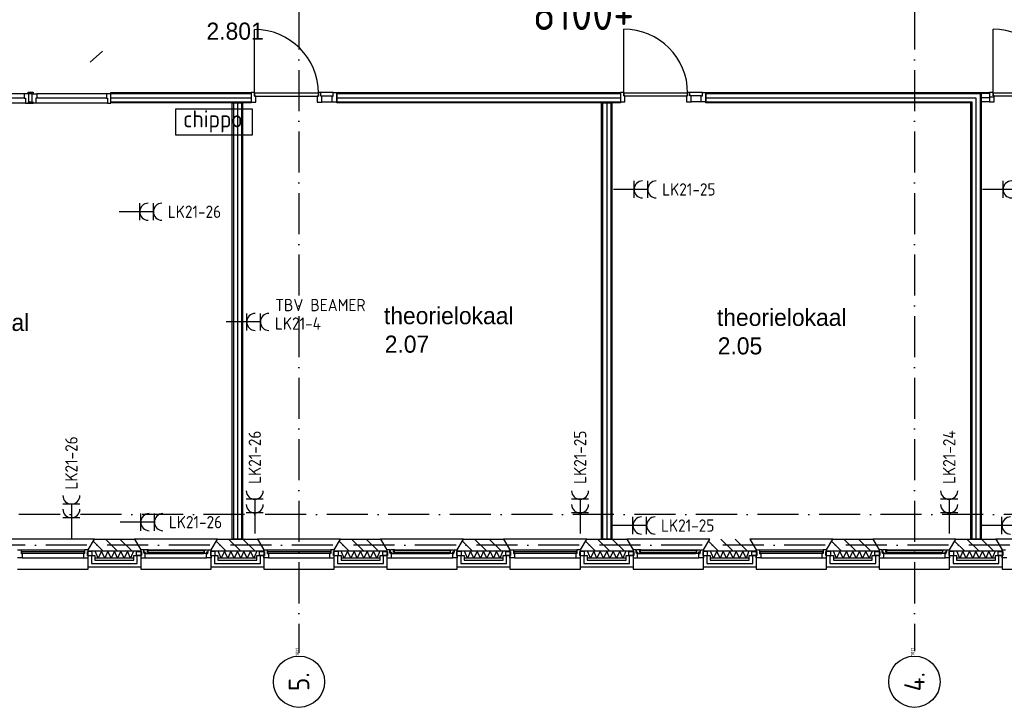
# Model space of a CAD drawing. Header units: millimetres. Extents: x 89505 to 241280, y 191 to 84291.
# Tile 38 of 45: x 201520 to 215920, y 39291 to 49349. Entities that reach past the tile are written whole.
import ezdxf
from ezdxf.enums import TextEntityAlignment as Align

# ---------------------------------------------------------------- set-up
doc = ezdxf.new("R2010")
doc.units = ezdxf.units.MM
doc.header["$LTSCALE"] = 100
doc.linetypes.add('DASHDOT', pattern=[9, 6, -1.5, 0, -1.5])
doc.layers.get('0').update_dxf_attribs({"linetype": 'CONTINUOUS'})
for name, color, linetype in [('AL$1----_TEKST', 7, 'CONTINUOUS'), ('AL$7----_STRAMIEN', 1, 'DASHDOT'), ('AL21----_BUITENWAND', 4, 'CONTINUOUS'), ('AL21K---_ISOLATIE', 1, 'CONTINUOUS'), ('AL22----_BINNENWAND', 7, 'CONTINUOUS'), ('AL28----_KONSTRUKTIE', 3, 'CONTINUOUS'), ('AL31----_BUITENKOZ', 7, 'CONTINUOUS'), ('AL32----_BINNENKOZ', 7, 'CONTINUOUS'), ('AL32----_DRAAIRICHTING', 1, 'CONTINUOUS'), ('ALL-----_REFLIJNEN', 8, 'CONTINUOUS'), ('ALN-----_BLOCKNAAM', 2, 'CONTINUOUS'), ('ALXA3---_VOLZWART', 14, 'CONTINUOUS'), ('ALXAB---_PREFABBETON', 1, 'CONTINUOUS'), ('BOUW', 8, 'CONTINUOUS'), ('EB63103-_ATTRIB', 2, 'CONTINUOUS'), ('EB6522--_ATTRIB', 2, 'CONTINUOUS'), ('EL63103-_LICHT-WCD230V', 3, 'CONTINUOUS'), ('EL6522--_TOEGCTRL', 170, 'CONTINUOUS')]:
    doc.layers.add(name, color=color, linetype=linetype)
doc.styles.add('1_8', font='ISO', dxfattribs={"height": 1.8})
doc.styles.add('BURO-025', font='BUROFONT.shx', dxfattribs={"height": 250})
doc.styles.add('NORATT', font='isocp.shx')
doc.styles.get("Standard").update_dxf_attribs({"font": 'iso.shx'})

# ---------------------------------------------------------------- blocks, each defined once
blk = doc.blocks.new('ES3W2A')
for p, q in [((1.25, 2), (-1.25, 2)), ((0, 2), (0, -3)), ((1.25, 0), (-1.25, 0))]:
    blk.add_line(p, q)
for centre in [(0, 3.25), (0, 1.25)]:
    blk.add_arc(centre, 1.25, 180, 0)
at = {"style": 'NORATT'}
for tag, flags, p in [('VERMOGEN', 9, (-2.5, 5)), ('GROEP', 8, (0, 5)), ('SCHAK', 8, (2.5, 5)), ('GELIJK', 9, (5, 5)), ('KAST', 9, (7, 5)), ('TAL', 8, (2.5, 5))]:
    blk.add_attdef(tag, text='', height=1.8, rotation=90, dxfattribs=dict(at, flags=flags)).set_placement(p, align=Align.MIDDLE_CENTER)
at = {"style": 'NORATT', "width": 0.7, "flags": 8}
blk.add_attdef('DOEL', text='', height=1.8, rotation=90, dxfattribs=at).set_placement((-2.5, 5), align=Align.MIDDLE_LEFT)
at = {"style": 'NORATT', "flags": 9}
blk.add_attdef('M_CODE', text='', height=1.8, dxfattribs=at).set_placement((0, 0), align=Align.MIDDLE_CENTER)
blk = doc.blocks.new('1011')
at = {"layer": 'AL$7----_STRAMIEN', "color": 7, "linetype": 'Continuous'}
blk.add_circle((-750, 0), 750, dxfattribs=at)
at = {"layer": 'AL$7----_STRAMIEN', "color": 3, "linetype": 'Continuous'}
blk.add_attdef('STR-NAAM', text='', height=600, rotation=360, dxfattribs=at).set_placement((-750, 0), align=Align.MIDDLE)
at = {"layer": 'ALN-----_BLOCKNAAM', "linetype": 'Continuous'}
blk.add_text('1011', height=100, dxfattribs=at).set_placement((0, 0))
blk = doc.blocks.new('ES652245')
at = {"color": 0}
blk.add_lwpolyline([(-5.625, 1.875), (-5.625, -1.875), (5.625, -1.875), (5.625, 1.875), (-5.625, 1.875)], dxfattribs=at)
at = {"style": 'NORATT'}
for tag, flags, p in [('PANEEL', 9, (0, 3)), ('GRP', 8, (0, -5)), ('RUIMTE', 9, (0, -7.5))]:
    blk.add_attdef(tag, text='', height=1.8, dxfattribs=dict(at, flags=flags)).set_placement(p, align=Align.MIDDLE_LEFT)
at = {"style": 'NORATT', "flags": 8}
for tag, height in [('M_CODE', 1.8), ('CODE', 2.5)]:
    blk.add_attdef(tag, text='', height=height, dxfattribs=at).set_placement((0, 0), align=Align.MIDDLE_CENTER)

msp = doc.modelspace()

# ---------------------------------------------------------------- linework, layer by layer
at = {"layer": 'AL$7----_STRAMIEN', "color": 1}
for p, q in [((214605, 76516), (214605, 40112)), ((202549, 48726), (202729, 48886))]:
    msp.add_line(p, q, dxfattribs=at)
for points in [[(205605, 76516), (205605, 40090)], [(239014, 42113), (89505, 42113)], [(239405, 41663), (89505, 41663)]]:
    msp.add_lwpolyline(points, dxfattribs=at)
at = {"layer": 'AL21----_BUITENWAND', "color": 8}
for p, q in [((202520, 41512), (202620, 41512)), ((202520, 41343), (202520, 41512)), ((202620, 41512), (202620, 41443)), ((203190, 41512), (203290, 41512)), ((203190, 41443), (203190, 41512)), ((203290, 41512), (203290, 41343)), ((204320, 41512), (204420, 41512)), ((204320, 41343), (204320, 41512)), ((204420, 41512), (204420, 41443)), ((204990, 41512), (205090, 41512)), ((204990, 41443), (204990, 41512)), ((205090, 41512), (205090, 41343)), ((206120, 41512), (206220, 41512)), ((206120, 41343), (206120, 41512)), ((206220, 41512), (206220, 41443)), ((206790, 41512), (206890, 41512)), ((206790, 41443), (206790, 41512)), ((206890, 41512), (206890, 41343)), ((207920, 41512), (208020, 41512)), ((207920, 41343), (207920, 41512)), ((208020, 41512), (208020, 41443)), ((208590, 41512), (208690, 41512)), ((208590, 41443), (208590, 41512)), ((208690, 41512), (208690, 41343)), ((209720, 41512), (209820, 41512)), ((209720, 41343), (209720, 41512)), ((209820, 41512), (209820, 41443)), ((210390, 41512), (210490, 41512)), ((210390, 41443), (210390, 41512)), ((210490, 41512), (210490, 41343)), ((211520, 41512), (211620, 41512)), ((211520, 41343), (211520, 41512)), ((211620, 41512), (211620, 41443)), ((212190, 41512), (212290, 41512)), ((212190, 41443), (212190, 41512)), ((212290, 41512), (212290, 41343)), ((213320, 41512), (213420, 41512)), ((213320, 41343), (213320, 41512)), ((213420, 41512), (213420, 41443)), ((213990, 41512), (214090, 41512)), ((213990, 41443), (213990, 41512)), ((214090, 41512), (214090, 41343)), ((215120, 41512), (215220, 41512)), ((215120, 41343), (215120, 41512)), ((215220, 41512), (215220, 41443)), ((215790, 41512), (215890, 41512)), ((215790, 41443), (215790, 41512)), ((215890, 41512), (215890, 41343)), ((203290, 41343), (202520, 41343)), ((202620, 41443), (203190, 41443)), ((205090, 41343), (204320, 41343)), ((204420, 41443), (204990, 41443)), ((206890, 41343), (206120, 41343)), ((206220, 41443), (206790, 41443)), ((208690, 41343), (207920, 41343)), ((208020, 41443), (208590, 41443)), ((210490, 41343), (209720, 41343)), ((209820, 41443), (210390, 41443)), ((212290, 41343), (211520, 41343)), ((211620, 41443), (212190, 41443)), ((214090, 41343), (213320, 41343)), ((213420, 41443), (213990, 41443)), ((215890, 41343), (215120, 41343)), ((215220, 41443), (215790, 41443))]:
    msp.add_line(p, q, dxfattribs=at)
at = {"layer": 'AL21K---_ISOLATIE', "color": 8, "linetype": 'Continuous'}
for p, q in [((203190, 41573), (202620, 41573)), ((203190, 41473), (202620, 41473)), ((202668, 41473), (202624, 41573)), ((202715, 41573), (202668, 41473)), ((202763, 41473), (202715, 41573)), ((202810, 41573), (202763, 41473)), ((202858, 41473), (202810, 41573)), ((202905, 41573), (202858, 41473)), ((202953, 41473), (202905, 41573)), ((203000, 41573), (202953, 41473)), ((203048, 41473), (203000, 41573)), ((203095, 41573), (203048, 41473)), ((203143, 41473), (203095, 41573)), ((203186, 41573), (203143, 41473)), ((204990, 41573), (204420, 41573)), ((204990, 41473), (204420, 41473)), ((204468, 41473), (204424, 41573)), ((204515, 41573), (204468, 41473)), ((204563, 41473), (204515, 41573)), ((204610, 41573), (204563, 41473)), ((204658, 41473), (204610, 41573)), ((204705, 41573), (204658, 41473)), ((204753, 41473), (204705, 41573)), ((204800, 41573), (204753, 41473)), ((204848, 41473), (204800, 41573)), ((204895, 41573), (204848, 41473)), ((204943, 41473), (204895, 41573)), ((204986, 41573), (204943, 41473)), ((206790, 41573), (206220, 41573)), ((206790, 41473), (206220, 41473)), ((206268, 41473), (206224, 41573)), ((206315, 41573), (206268, 41473)), ((206363, 41473), (206315, 41573)), ((206410, 41573), (206363, 41473)), ((206458, 41473), (206410, 41573)), ((206505, 41573), (206458, 41473)), ((206553, 41473), (206505, 41573)), ((206600, 41573), (206553, 41473)), ((206648, 41473), (206600, 41573)), ((206695, 41573), (206648, 41473)), ((206743, 41473), (206695, 41573)), ((206786, 41573), (206743, 41473)), ((208590, 41573), (208020, 41573)), ((208590, 41473), (208020, 41473)), ((208068, 41473), (208024, 41573)), ((208115, 41573), (208068, 41473)), ((208163, 41473), (208115, 41573)), ((208210, 41573), (208163, 41473)), ((208258, 41473), (208210, 41573)), ((208305, 41573), (208258, 41473)), ((208353, 41473), (208305, 41573)), ((208400, 41573), (208353, 41473)), ((208448, 41473), (208400, 41573)), ((208495, 41573), (208448, 41473)), ((208543, 41473), (208495, 41573)), ((208586, 41573), (208543, 41473)), ((210390, 41573), (209820, 41573)), ((210390, 41473), (209820, 41473)), ((209868, 41473), (209824, 41573)), ((209915, 41573), (209868, 41473)), ((209963, 41473), (209915, 41573)), ((210010, 41573), (209963, 41473)), ((210058, 41473), (210010, 41573)), ((210105, 41573), (210058, 41473)), ((210153, 41473), (210105, 41573)), ((210200, 41573), (210153, 41473)), ((210248, 41473), (210200, 41573)), ((210295, 41573), (210248, 41473)), ((210343, 41473), (210295, 41573)), ((210386, 41573), (210343, 41473)), ((212190, 41573), (211620, 41573)), ((212190, 41473), (211620, 41473)), ((211668, 41473), (211624, 41573)), ((211715, 41573), (211668, 41473)), ((211763, 41473), (211715, 41573)), ((211810, 41573), (211763, 41473)), ((211858, 41473), (211810, 41573)), ((211905, 41573), (211858, 41473)), ((211953, 41473), (211905, 41573)), ((212000, 41573), (211953, 41473)), ((212048, 41473), (212000, 41573)), ((212095, 41573), (212048, 41473)), ((212143, 41473), (212095, 41573)), ((212186, 41573), (212143, 41473)), ((213990, 41573), (213420, 41573)), ((213990, 41473), (213420, 41473)), ((213468, 41473), (213424, 41573)), ((213515, 41573), (213468, 41473)), ((213563, 41473), (213515, 41573)), ((213610, 41573), (213563, 41473)), ((213658, 41473), (213610, 41573)), ((213705, 41573), (213658, 41473)), ((213753, 41473), (213705, 41573)), ((213800, 41573), (213753, 41473)), ((213848, 41473), (213800, 41573)), ((213895, 41573), (213848, 41473)), ((213943, 41473), (213895, 41573)), ((213986, 41573), (213943, 41473)), ((215790, 41573), (215220, 41573)), ((215790, 41473), (215220, 41473)), ((215268, 41473), (215224, 41573)), ((215315, 41573), (215268, 41473)), ((215363, 41473), (215315, 41573)), ((215410, 41573), (215363, 41473)), ((215458, 41473), (215410, 41573)), ((215505, 41573), (215458, 41473)), ((215553, 41473), (215505, 41573)), ((215600, 41573), (215553, 41473)), ((215648, 41473), (215600, 41573)), ((215695, 41573), (215648, 41473)), ((215743, 41473), (215695, 41573)), ((215786, 41573), (215743, 41473))]:
    msp.add_line(p, q, dxfattribs=at)
at = {"layer": 'AL22----_BINNENWAND', "color": 8}
for p, q in [((202855, 48133), (202855, 48283)), ((202855, 48283), (204905, 48283)), ((206156, 48283), (210305, 48283)), ((206156, 48133), (206156, 48283)), ((210305, 48283), (210305, 48133)), ((211556, 48283), (215580, 48283)), ((211556, 48133), (211556, 48283)), ((215580, 48283), (215580, 41753)), ((215580, 48283), (215705, 48283)), ((215580, 48133), (215580, 48283)), ((204905, 48133), (202855, 48133)), ((204630, 41753), (204630, 48133)), ((204630, 48133), (204780, 48133)), ((204780, 48133), (204780, 41753)), ((210305, 48133), (206156, 48133)), ((210030, 41753), (210030, 48133)), ((210030, 48133), (210180, 48133)), ((210180, 48133), (210180, 41753)), ((215430, 48133), (211556, 48133)), ((215430, 41753), (215430, 48133)), ((204780, 41753), (204630, 41753)), ((210180, 41753), (210030, 41753)), ((215580, 41753), (215430, 41753))]:
    msp.add_line(p, q, dxfattribs=at)
at = {"layer": 'AL22----_BINNENWAND', "color": 8, "linetype": 'Continuous'}
for p, q in [((202855, 48268), (204905, 48268)), ((206156, 48268), (210305, 48268)), ((211556, 48268), (215565, 48268)), ((215565, 48268), (215565, 41753)), ((215705, 48268), (215580, 48268)), ((202855, 48148), (204905, 48148)), ((204645, 48133), (204645, 41753)), ((204765, 48133), (204765, 41753)), ((206156, 48148), (210305, 48148)), ((210045, 48133), (210045, 41753)), ((210165, 48133), (210165, 41753)), ((211556, 48148), (215445, 48148)), ((215445, 48148), (215445, 41753)), ((215705, 48148), (215580, 48148))]:
    msp.add_line(p, q, dxfattribs=at)
at = {"layer": 'AL28----_KONSTRUKTIE', "color": 8}
for p, q in [((202520, 41593), (202613, 41753)), ((202613, 41753), (203198, 41753)), ((203198, 41753), (203290, 41593)), ((204320, 41593), (204413, 41753)), ((204413, 41753), (204998, 41753)), ((204998, 41753), (205090, 41593)), ((206120, 41593), (206213, 41753)), ((206213, 41753), (206798, 41753)), ((206798, 41753), (206890, 41593)), ((207920, 41593), (208013, 41753)), ((208013, 41753), (208598, 41753)), ((208598, 41753), (208690, 41593)), ((209720, 41593), (209813, 41753)), ((209813, 41753), (210398, 41753)), ((210398, 41753), (210490, 41593)), ((211520, 41593), (211613, 41753)), ((212198, 41753), (212290, 41593)), ((213320, 41593), (213413, 41753)), ((213413, 41753), (213998, 41753)), ((213998, 41753), (214090, 41593)), ((215120, 41593), (215213, 41753)), ((215213, 41753), (215798, 41753)), ((215798, 41753), (215890, 41593)), ((202520, 41573), (202520, 41593)), ((203290, 41573), (202520, 41573)), ((203290, 41593), (203290, 41573)), ((204320, 41573), (204320, 41593)), ((205090, 41573), (204320, 41573)), ((205090, 41593), (205090, 41573)), ((206120, 41573), (206120, 41593)), ((206890, 41573), (206120, 41573)), ((206890, 41593), (206890, 41573)), ((207920, 41573), (207920, 41593)), ((208690, 41573), (207920, 41573)), ((208690, 41593), (208690, 41573)), ((209720, 41573), (209720, 41593)), ((210490, 41573), (209720, 41573)), ((210490, 41593), (210490, 41573)), ((211520, 41573), (211520, 41593)), ((212290, 41573), (211520, 41573)), ((212290, 41593), (212290, 41573)), ((213320, 41573), (213320, 41593)), ((214090, 41573), (213320, 41573)), ((214090, 41593), (214090, 41573)), ((215120, 41573), (215120, 41593)), ((215890, 41573), (215120, 41573)), ((215890, 41593), (215890, 41573))]:
    msp.add_line(p, q, dxfattribs=at)
at = {"layer": 'AL31----_BUITENKOZ', "color": 8}
for p, q in [((202613, 41753), (201398, 41753)), ((202520, 41593), (202613, 41753)), ((203198, 41753), (203290, 41593)), ((204413, 41753), (203198, 41753)), ((204320, 41593), (204413, 41753)), ((206213, 41753), (204998, 41753)), ((204998, 41753), (205090, 41593)), ((206120, 41593), (206213, 41753)), ((206798, 41753), (206890, 41593)), ((208013, 41753), (206798, 41753)), ((207920, 41593), (208013, 41753)), ((208598, 41753), (208690, 41593)), ((209813, 41753), (208598, 41753)), ((209720, 41593), (209813, 41753)), ((210398, 41753), (210490, 41593)), ((211613, 41753), (210398, 41753)), ((211520, 41593), (211613, 41753)), ((212198, 41753), (212290, 41593)), ((213413, 41753), (212198, 41753)), ((213320, 41593), (213413, 41753)), ((213998, 41753), (214090, 41593)), ((215213, 41753), (213998, 41753)), ((215120, 41593), (215213, 41753)), ((215798, 41753), (215890, 41593)), ((217013, 41753), (215798, 41753)), ((201540, 41593), (202470, 41593)), ((201557, 41479), (202453, 41479)), ((202581, 41568), (202510, 41568)), ((202510, 41568), (202510, 41512)), ((202510, 41512), (202581, 41512)), ((202520, 41313), (202520, 41593)), ((202581, 41512), (202581, 41568)), ((203229, 41568), (203300, 41568)), ((203229, 41512), (203229, 41568)), ((203300, 41512), (203229, 41512)), ((203334, 41593), (203290, 41593)), ((203290, 41593), (203290, 41568)), ((203290, 41593), (203290, 41313)), ((203290, 41568), (203300, 41568)), ((203290, 41512), (203290, 41479)), ((203300, 41512), (203290, 41512)), ((203290, 41479), (203357, 41479)), ((203300, 41568), (203300, 41512)), ((203300, 41568), (203300, 41512)), ((203334, 41557), (203334, 41593)), ((203340, 41557), (203334, 41557)), ((203337, 41592), (203337, 41562)), ((203344, 41592), (203337, 41592)), ((203337, 41562), (203360, 41562)), ((203340, 41542), (203340, 41557)), ((203357, 41542), (203340, 41542)), ((203347, 41596), (203344, 41592)), ((203389, 41596), (203347, 41596)), ((203352, 41557), (203352, 41542)), ((203360, 41557), (203352, 41557)), ((203352, 41542), (203357, 41542)), ((203357, 41542), (203404, 41542)), ((203357, 41479), (203357, 41542)), ((203357, 41479), (204253, 41479)), ((203360, 41562), (203360, 41557)), ((203389, 41596), (204221, 41596)), ((203389, 41555), (203389, 41596)), ((203406, 41594), (203389, 41594)), ((203389, 41594), (203389, 41581)), ((203389, 41581), (203406, 41581)), ((203406, 41555), (203389, 41555)), ((203404, 41542), (203406, 41555)), ((203404, 41542), (204206, 41542)), ((203406, 41581), (203406, 41594)), ((204204, 41594), (204221, 41594)), ((204204, 41581), (204204, 41594)), ((204221, 41581), (204204, 41581)), ((204204, 41555), (204221, 41555)), ((204206, 41542), (204204, 41555)), ((204253, 41542), (204206, 41542)), ((204221, 41596), (204263, 41596)), ((204221, 41555), (204221, 41596)), ((204221, 41594), (204221, 41581)), ((204250, 41562), (204250, 41557)), ((204273, 41562), (204250, 41562)), ((204250, 41557), (204258, 41557)), ((204258, 41542), (204253, 41542)), ((204253, 41542), (204270, 41542)), ((204253, 41479), (204253, 41542)), ((204320, 41479), (204253, 41479)), ((204258, 41557), (204258, 41542)), ((204263, 41596), (204266, 41592)), ((204266, 41592), (204273, 41592)), ((204270, 41557), (204276, 41557)), ((204270, 41542), (204270, 41557)), ((204273, 41592), (204273, 41562)), ((204276, 41593), (204320, 41593)), ((204276, 41557), (204276, 41593)), ((204310, 41568), (204310, 41512)), ((204320, 41568), (204310, 41568)), ((204381, 41568), (204310, 41568)), ((204310, 41568), (204310, 41512)), ((204310, 41512), (204320, 41512)), ((204310, 41512), (204381, 41512)), ((204320, 41593), (204320, 41568)), ((204320, 41313), (204320, 41593)), ((204320, 41512), (204320, 41479)), ((204381, 41512), (204381, 41568)), ((205029, 41568), (205100, 41568)), ((205029, 41512), (205029, 41568)), ((205100, 41512), (205029, 41512)), ((205090, 41593), (205090, 41313)), ((205100, 41568), (205100, 41512)), ((205140, 41593), (206070, 41593)), ((205157, 41479), (206053, 41479)), ((206181, 41568), (206110, 41568)), ((206110, 41568), (206110, 41512)), ((206110, 41512), (206181, 41512)), ((206120, 41313), (206120, 41593)), ((206181, 41512), (206181, 41568)), ((206829, 41568), (206900, 41568)), ((206829, 41512), (206829, 41568)), ((206900, 41512), (206829, 41512)), ((206934, 41593), (206890, 41593)), ((206890, 41593), (206890, 41568)), ((206890, 41593), (206890, 41313)), ((206890, 41568), (206900, 41568)), ((206890, 41512), (206890, 41479)), ((206900, 41512), (206890, 41512)), ((206890, 41479), (206957, 41479)), ((206900, 41568), (206900, 41512)), ((206900, 41568), (206900, 41512)), ((206934, 41557), (206934, 41593)), ((206940, 41557), (206934, 41557)), ((206937, 41592), (206937, 41562)), ((206944, 41592), (206937, 41592)), ((206937, 41562), (206960, 41562)), ((206940, 41542), (206940, 41557)), ((206957, 41542), (206940, 41542)), ((206947, 41596), (206944, 41592)), ((206989, 41596), (206947, 41596)), ((206952, 41557), (206952, 41542)), ((206960, 41557), (206952, 41557)), ((206952, 41542), (206957, 41542)), ((206957, 41542), (207004, 41542)), ((206957, 41479), (206957, 41542)), ((206957, 41479), (207853, 41479)), ((206960, 41562), (206960, 41557)), ((206989, 41596), (207821, 41596)), ((206989, 41555), (206989, 41596)), ((207006, 41594), (206989, 41594)), ((206989, 41594), (206989, 41581)), ((206989, 41581), (207006, 41581)), ((207006, 41555), (206989, 41555)), ((207004, 41542), (207006, 41555)), ((207004, 41542), (207806, 41542)), ((207006, 41581), (207006, 41594)), ((207804, 41594), (207821, 41594)), ((207804, 41581), (207804, 41594)), ((207821, 41581), (207804, 41581)), ((207804, 41555), (207821, 41555)), ((207806, 41542), (207804, 41555)), ((207853, 41542), (207806, 41542)), ((207821, 41596), (207863, 41596)), ((207821, 41555), (207821, 41596)), ((207821, 41594), (207821, 41581)), ((207850, 41562), (207850, 41557)), ((207873, 41562), (207850, 41562)), ((207850, 41557), (207858, 41557)), ((207858, 41542), (207853, 41542)), ((207853, 41542), (207870, 41542)), ((207853, 41479), (207853, 41542)), ((207920, 41479), (207853, 41479)), ((207858, 41557), (207858, 41542)), ((207863, 41596), (207866, 41592)), ((207866, 41592), (207873, 41592)), ((207870, 41557), (207876, 41557)), ((207870, 41542), (207870, 41557)), ((207873, 41592), (207873, 41562)), ((207876, 41593), (207920, 41593)), ((207876, 41557), (207876, 41593)), ((207910, 41568), (207910, 41512)), ((207920, 41568), (207910, 41568)), ((207981, 41568), (207910, 41568)), ((207910, 41568), (207910, 41512)), ((207910, 41512), (207920, 41512)), ((207910, 41512), (207981, 41512)), ((207920, 41593), (207920, 41568)), ((207920, 41313), (207920, 41593)), ((207920, 41512), (207920, 41479)), ((207981, 41512), (207981, 41568)), ((208629, 41568), (208700, 41568)), ((208629, 41512), (208629, 41568)), ((208700, 41512), (208629, 41512)), ((208690, 41593), (208690, 41313)), ((208700, 41568), (208700, 41512)), ((208740, 41593), (209670, 41593)), ((208757, 41479), (209653, 41479)), ((209781, 41568), (209710, 41568)), ((209710, 41568), (209710, 41512)), ((209710, 41512), (209781, 41512)), ((209720, 41313), (209720, 41593)), ((209781, 41512), (209781, 41568)), ((210429, 41568), (210500, 41568)), ((210429, 41512), (210429, 41568)), ((210500, 41512), (210429, 41512)), ((210534, 41593), (210490, 41593)), ((210490, 41593), (210490, 41568)), ((210490, 41593), (210490, 41313)), ((210490, 41568), (210500, 41568)), ((210490, 41512), (210490, 41479)), ((210500, 41512), (210490, 41512)), ((210490, 41479), (210557, 41479)), ((210500, 41568), (210500, 41512)), ((210500, 41568), (210500, 41512)), ((210534, 41557), (210534, 41593)), ((210540, 41557), (210534, 41557)), ((210537, 41592), (210537, 41562)), ((210544, 41592), (210537, 41592)), ((210537, 41562), (210560, 41562)), ((210540, 41542), (210540, 41557)), ((210557, 41542), (210540, 41542)), ((210547, 41596), (210544, 41592)), ((210589, 41596), (210547, 41596)), ((210552, 41557), (210552, 41542)), ((210560, 41557), (210552, 41557)), ((210552, 41542), (210557, 41542)), ((210557, 41542), (210604, 41542)), ((210557, 41479), (210557, 41542)), ((210557, 41479), (211453, 41479)), ((210560, 41562), (210560, 41557)), ((210589, 41555), (210589, 41596)), ((210589, 41596), (211421, 41596)), ((210606, 41594), (210589, 41594)), ((210589, 41594), (210589, 41581)), ((210589, 41581), (210606, 41581)), ((210606, 41555), (210589, 41555)), ((210604, 41542), (210606, 41555)), ((210604, 41542), (211406, 41542)), ((210606, 41581), (210606, 41594)), ((211404, 41594), (211421, 41594)), ((211404, 41581), (211404, 41594)), ((211421, 41581), (211404, 41581)), ((211404, 41555), (211421, 41555)), ((211406, 41542), (211404, 41555)), ((211453, 41542), (211406, 41542)), ((211421, 41596), (211463, 41596)), ((211421, 41555), (211421, 41596)), ((211421, 41594), (211421, 41581)), ((211450, 41562), (211450, 41557)), ((211473, 41562), (211450, 41562)), ((211450, 41557), (211458, 41557)), ((211458, 41542), (211453, 41542)), ((211453, 41542), (211470, 41542)), ((211453, 41479), (211453, 41542)), ((211520, 41479), (211453, 41479)), ((211458, 41557), (211458, 41542)), ((211463, 41596), (211466, 41592)), ((211466, 41592), (211473, 41592)), ((211470, 41557), (211476, 41557)), ((211470, 41542), (211470, 41557)), ((211473, 41592), (211473, 41562)), ((211476, 41593), (211520, 41593)), ((211476, 41557), (211476, 41593)), ((211510, 41568), (211510, 41512)), ((211520, 41568), (211510, 41568)), ((211581, 41568), (211510, 41568)), ((211510, 41568), (211510, 41512)), ((211510, 41512), (211520, 41512)), ((211510, 41512), (211581, 41512)), ((211520, 41593), (211520, 41568)), ((211520, 41313), (211520, 41593)), ((211520, 41512), (211520, 41479)), ((211581, 41512), (211581, 41568)), ((212229, 41568), (212300, 41568)), ((212229, 41512), (212229, 41568)), ((212300, 41512), (212229, 41512)), ((212290, 41593), (212290, 41313)), ((212300, 41568), (212300, 41512)), ((212340, 41593), (213270, 41593)), ((212357, 41479), (213253, 41479)), ((213381, 41568), (213310, 41568)), ((213310, 41568), (213310, 41512)), ((213310, 41512), (213381, 41512)), ((213320, 41313), (213320, 41593)), ((213381, 41512), (213381, 41568)), ((214029, 41568), (214100, 41568)), ((214029, 41512), (214029, 41568)), ((214100, 41512), (214029, 41512)), ((214134, 41593), (214090, 41593)), ((214090, 41593), (214090, 41568)), ((214090, 41593), (214090, 41313)), ((214090, 41568), (214100, 41568)), ((214090, 41512), (214090, 41479)), ((214100, 41512), (214090, 41512)), ((214090, 41479), (214157, 41479)), ((214100, 41568), (214100, 41512)), ((214100, 41568), (214100, 41512)), ((214134, 41557), (214134, 41593)), ((214140, 41557), (214134, 41557)), ((214137, 41592), (214137, 41562)), ((214144, 41592), (214137, 41592)), ((214137, 41562), (214160, 41562)), ((214140, 41542), (214140, 41557)), ((214157, 41542), (214140, 41542)), ((214147, 41596), (214144, 41592)), ((214189, 41596), (214147, 41596)), ((214152, 41557), (214152, 41542)), ((214160, 41557), (214152, 41557)), ((214152, 41542), (214157, 41542)), ((214157, 41542), (214204, 41542)), ((214157, 41479), (214157, 41542)), ((214157, 41479), (215053, 41479)), ((214160, 41562), (214160, 41557)), ((214189, 41596), (215021, 41596)), ((214189, 41555), (214189, 41596)), ((214206, 41594), (214189, 41594)), ((214189, 41594), (214189, 41581)), ((214189, 41581), (214206, 41581)), ((214206, 41555), (214189, 41555)), ((214204, 41542), (214206, 41555)), ((214204, 41542), (215006, 41542)), ((214206, 41581), (214206, 41594)), ((215004, 41594), (215021, 41594)), ((215004, 41581), (215004, 41594)), ((215021, 41581), (215004, 41581)), ((215004, 41555), (215021, 41555)), ((215006, 41542), (215004, 41555)), ((215053, 41542), (215006, 41542)), ((215021, 41596), (215063, 41596)), ((215021, 41555), (215021, 41596)), ((215021, 41594), (215021, 41581)), ((215050, 41562), (215050, 41557)), ((215073, 41562), (215050, 41562)), ((215050, 41557), (215058, 41557)), ((215058, 41542), (215053, 41542)), ((215053, 41542), (215070, 41542)), ((215053, 41479), (215053, 41542)), ((215120, 41479), (215053, 41479)), ((215058, 41557), (215058, 41542)), ((215063, 41596), (215066, 41592)), ((215066, 41592), (215073, 41592)), ((215070, 41557), (215076, 41557)), ((215070, 41542), (215070, 41557)), ((215073, 41592), (215073, 41562)), ((215076, 41593), (215120, 41593)), ((215076, 41557), (215076, 41593)), ((215110, 41568), (215110, 41512)), ((215120, 41568), (215110, 41568)), ((215181, 41568), (215110, 41568)), ((215110, 41568), (215110, 41512)), ((215110, 41512), (215120, 41512)), ((215110, 41512), (215181, 41512)), ((215120, 41593), (215120, 41568)), ((215120, 41313), (215120, 41593)), ((215120, 41512), (215120, 41479)), ((215181, 41512), (215181, 41568)), ((215829, 41568), (215900, 41568)), ((215829, 41512), (215829, 41568)), ((215900, 41512), (215829, 41512)), ((215890, 41593), (215890, 41313)), ((215900, 41568), (215900, 41512)), ((201490, 41313), (202520, 41313)), ((203290, 41313), (204320, 41313)), ((205090, 41313), (206120, 41313)), ((206890, 41313), (207920, 41313)), ((208690, 41313), (209720, 41313)), ((210490, 41313), (211520, 41313)), ((212290, 41313), (213320, 41313)), ((214090, 41313), (215120, 41313)), ((215890, 41313), (216920, 41313))]:
    msp.add_line(p, q, dxfattribs=at)
at = {"layer": 'AL31----_BUITENKOZ', "color": 8, "linetype": 'Continuous'}
for p, q in [((201490, 41593), (201540, 41593)), ((201557, 41479), (201490, 41479)), ((201540, 41593), (201540, 41542)), ((201540, 41593), (201540, 41593)), ((201540, 41542), (201557, 41542)), ((202465, 41567), (201545, 41567)), ((201545, 41567), (201545, 41546)), ((201545, 41546), (202465, 41546)), ((201557, 41542), (201557, 41479)), ((201557, 41479), (201557, 41479)), ((201557, 41479), (201557, 41479)), ((201557, 41479), (201557, 41479)), ((201557, 41479), (201557, 41479)), ((202453, 41542), (202453, 41479)), ((202470, 41542), (202453, 41542)), ((202453, 41479), (202520, 41479)), ((202453, 41479), (202453, 41479)), ((202453, 41479), (202453, 41479)), ((202453, 41479), (202453, 41479)), ((202453, 41479), (202453, 41479)), ((202465, 41546), (202465, 41567)), ((202520, 41593), (202470, 41593)), ((202470, 41593), (202470, 41542)), ((202470, 41593), (202470, 41593)), ((202510, 41568), (202520, 41568)), ((202510, 41512), (202510, 41568)), ((202520, 41512), (202510, 41512)), ((202520, 41568), (202520, 41593)), ((202520, 41568), (202520, 41568)), ((202520, 41479), (202520, 41512)), ((204219, 41578), (203391, 41578)), ((203391, 41578), (203391, 41557)), ((203391, 41557), (204219, 41557)), ((204219, 41557), (204219, 41578)), ((205090, 41593), (205140, 41593)), ((205090, 41568), (205090, 41593)), ((205090, 41568), (205090, 41568)), ((205100, 41568), (205090, 41568)), ((205090, 41512), (205100, 41512)), ((205090, 41479), (205090, 41512)), ((205157, 41479), (205090, 41479)), ((205100, 41512), (205100, 41568)), ((205140, 41593), (205140, 41542)), ((205140, 41593), (205140, 41593)), ((205140, 41542), (205157, 41542)), ((206065, 41567), (205145, 41567)), ((205145, 41567), (205145, 41546)), ((205145, 41546), (206065, 41546)), ((205157, 41542), (205157, 41479)), ((205157, 41479), (205157, 41479)), ((205157, 41479), (205157, 41479)), ((205157, 41479), (205157, 41479)), ((205157, 41479), (205157, 41479)), ((206053, 41542), (206053, 41479)), ((206070, 41542), (206053, 41542)), ((206053, 41479), (206120, 41479)), ((206053, 41479), (206053, 41479)), ((206053, 41479), (206053, 41479)), ((206053, 41479), (206053, 41479)), ((206053, 41479), (206053, 41479)), ((206065, 41546), (206065, 41567)), ((206120, 41593), (206070, 41593)), ((206070, 41593), (206070, 41542)), ((206070, 41593), (206070, 41593)), ((206110, 41568), (206120, 41568)), ((206110, 41512), (206110, 41568)), ((206120, 41512), (206110, 41512)), ((206120, 41568), (206120, 41593)), ((206120, 41568), (206120, 41568)), ((206120, 41479), (206120, 41512)), ((207819, 41578), (206991, 41578)), ((206991, 41578), (206991, 41557)), ((206991, 41557), (207819, 41557)), ((207819, 41557), (207819, 41578)), ((208690, 41593), (208740, 41593)), ((208690, 41568), (208690, 41593)), ((208690, 41568), (208690, 41568)), ((208700, 41568), (208690, 41568)), ((208690, 41512), (208700, 41512)), ((208690, 41479), (208690, 41512)), ((208757, 41479), (208690, 41479)), ((208700, 41512), (208700, 41568)), ((208740, 41593), (208740, 41542)), ((208740, 41593), (208740, 41593)), ((208740, 41542), (208757, 41542)), ((209665, 41567), (208745, 41567)), ((208745, 41567), (208745, 41546)), ((208745, 41546), (209665, 41546)), ((208757, 41542), (208757, 41479)), ((208757, 41479), (208757, 41479)), ((208757, 41479), (208757, 41479)), ((208757, 41479), (208757, 41479)), ((208757, 41479), (208757, 41479)), ((209653, 41542), (209653, 41479)), ((209670, 41542), (209653, 41542)), ((209653, 41479), (209720, 41479)), ((209653, 41479), (209653, 41479)), ((209653, 41479), (209653, 41479)), ((209653, 41479), (209653, 41479)), ((209653, 41479), (209653, 41479)), ((209665, 41546), (209665, 41567)), ((209720, 41593), (209670, 41593)), ((209670, 41593), (209670, 41542)), ((209670, 41593), (209670, 41593)), ((209710, 41568), (209720, 41568)), ((209710, 41512), (209710, 41568)), ((209720, 41512), (209710, 41512)), ((209720, 41568), (209720, 41593)), ((209720, 41568), (209720, 41568)), ((209720, 41479), (209720, 41512)), ((211419, 41578), (210591, 41578)), ((210591, 41578), (210591, 41557)), ((210591, 41557), (211419, 41557)), ((211419, 41557), (211419, 41578)), ((212290, 41593), (212340, 41593)), ((212290, 41568), (212290, 41593)), ((212290, 41568), (212290, 41568)), ((212300, 41568), (212290, 41568)), ((212290, 41512), (212300, 41512)), ((212290, 41479), (212290, 41512)), ((212357, 41479), (212290, 41479)), ((212300, 41512), (212300, 41568)), ((212340, 41593), (212340, 41542)), ((212340, 41593), (212340, 41593)), ((212340, 41542), (212357, 41542)), ((213265, 41567), (212345, 41567)), ((212345, 41567), (212345, 41546)), ((212345, 41546), (213265, 41546)), ((212357, 41542), (212357, 41479)), ((212357, 41479), (212357, 41479)), ((212357, 41479), (212357, 41479)), ((212357, 41479), (212357, 41479)), ((212357, 41479), (212357, 41479)), ((213253, 41542), (213253, 41479)), ((213270, 41542), (213253, 41542)), ((213253, 41479), (213320, 41479)), ((213253, 41479), (213253, 41479)), ((213253, 41479), (213253, 41479)), ((213253, 41479), (213253, 41479)), ((213253, 41479), (213253, 41479)), ((213265, 41546), (213265, 41567)), ((213320, 41593), (213270, 41593)), ((213270, 41593), (213270, 41542)), ((213270, 41593), (213270, 41593)), ((213310, 41568), (213320, 41568)), ((213310, 41512), (213310, 41568)), ((213320, 41512), (213310, 41512)), ((213320, 41568), (213320, 41593)), ((213320, 41568), (213320, 41568)), ((213320, 41479), (213320, 41512)), ((215019, 41578), (214191, 41578)), ((214191, 41578), (214191, 41557)), ((214191, 41557), (215019, 41557)), ((215019, 41557), (215019, 41578)), ((215890, 41593), (215940, 41593)), ((215890, 41568), (215890, 41593)), ((215890, 41568), (215890, 41568)), ((215900, 41568), (215890, 41568)), ((215890, 41512), (215900, 41512)), ((215890, 41479), (215890, 41512)), ((215957, 41479), (215890, 41479)), ((215900, 41512), (215900, 41568))]:
    msp.add_line(p, q, dxfattribs=at)
at = {"layer": 'AL32----_BINNENKOZ', "color": 8}
for p, q in [((201588, 48265), (200572, 48265)), ((201588, 48265), (201588, 48202)), ((201655, 48265), (201588, 48265)), ((201643, 48289), (201705, 48289)), ((201643, 48271), (201643, 48289)), ((201655, 48271), (201643, 48271)), ((201655, 48271), (201705, 48271)), ((201655, 48265), (201655, 48271)), ((201655, 48126), (201655, 48265)), ((201705, 48289), (201718, 48289)), ((201705, 48271), (201705, 48265)), ((201705, 48265), (201772, 48265)), ((201705, 48126), (201705, 48265)), ((201718, 48289), (201718, 48271)), ((202788, 48265), (201772, 48265)), ((201772, 48265), (201772, 48202)), ((202788, 48265), (202788, 48202)), ((202855, 48265), (202788, 48265)), ((202855, 48126), (202855, 48265)), ((204905, 48283), (204905, 48144)), ((204955, 48283), (204905, 48283)), ((204955, 48232), (204955, 48283)), ((205889, 48272), (204955, 48272)), ((204955, 48272), (204955, 48232)), ((205922, 48283), (205889, 48283)), ((205889, 48283), (205889, 48232)), ((205922, 48283), (205889, 48283)), ((205889, 48232), (205889, 48272)), ((205922, 48232), (205922, 48283)), ((206106, 48283), (205922, 48283)), ((206106, 48283), (206156, 48283)), ((206106, 48232), (206106, 48283)), ((206156, 48283), (206156, 48144)), ((210305, 48286), (210305, 48147)), ((210355, 48286), (210305, 48286)), ((210355, 48235), (210355, 48286)), ((210355, 48275), (210355, 48235)), ((211289, 48275), (210355, 48275)), ((211322, 48286), (211289, 48286)), ((211289, 48286), (211289, 48235)), ((211322, 48286), (211289, 48286)), ((211289, 48235), (211289, 48275)), ((211322, 48235), (211322, 48286)), ((211506, 48286), (211322, 48286)), ((211506, 48286), (211556, 48286)), ((211506, 48235), (211506, 48286)), ((211556, 48286), (211556, 48147)), ((215705, 48286), (215705, 48147)), ((215755, 48286), (215705, 48286)), ((215755, 48235), (215755, 48286)), ((216689, 48275), (215755, 48275)), ((215755, 48275), (215755, 48235)), ((201605, 48126), (200555, 48126)), ((201588, 48202), (200572, 48202)), ((201588, 48202), (201605, 48202)), ((201605, 48202), (201605, 48126)), ((201605, 48126), (201655, 48126)), ((201643, 48146), (201643, 48128)), ((201655, 48146), (201643, 48146)), ((201643, 48128), (201705, 48128)), ((201655, 48151), (201655, 48146)), ((201655, 48146), (201705, 48146)), ((201705, 48146), (201705, 48151)), ((201705, 48128), (201718, 48128)), ((201755, 48126), (201705, 48126)), ((201718, 48128), (201718, 48146)), ((201772, 48202), (201755, 48202)), ((201755, 48202), (201755, 48126)), ((202805, 48126), (201755, 48126)), ((202788, 48202), (201772, 48202)), ((202788, 48202), (202805, 48202)), ((202805, 48202), (202805, 48126)), ((202805, 48126), (202855, 48126)), ((204905, 48144), (204972, 48144)), ((204955, 48232), (205889, 48232)), ((204972, 48232), (204955, 48232)), ((204972, 48144), (204972, 48232)), ((205872, 48232), (205872, 48144)), ((205889, 48232), (205872, 48232)), ((205872, 48144), (205939, 48144)), ((205939, 48232), (205922, 48232)), ((205939, 48144), (205939, 48232)), ((206089, 48232), (205939, 48232)), ((206089, 48144), (205939, 48144)), ((206089, 48144), (206089, 48232)), ((206089, 48232), (206106, 48232)), ((206156, 48144), (206089, 48144)), ((210305, 48147), (210372, 48147)), ((210372, 48235), (210355, 48235)), ((210355, 48235), (211289, 48235)), ((210372, 48147), (210372, 48235)), ((211272, 48235), (211272, 48147)), ((211289, 48235), (211272, 48235)), ((211272, 48147), (211339, 48147)), ((211339, 48235), (211322, 48235)), ((211339, 48147), (211339, 48235)), ((211489, 48235), (211339, 48235)), ((211489, 48147), (211339, 48147)), ((211489, 48147), (211489, 48235)), ((211489, 48235), (211506, 48235)), ((211556, 48147), (211489, 48147)), ((215705, 48221), (215772, 48221)), ((215705, 48147), (215772, 48147)), ((215755, 48235), (216689, 48235)), ((215772, 48235), (215755, 48235)), ((215772, 48147), (215772, 48235))]:
    msp.add_line(p, q, dxfattribs=at)
at = {"layer": 'AL32----_DRAAIRICHTING', "color": 8}
for p, q in [((204955, 48272), (204955, 49206)), ((210355, 48275), (210355, 49209)), ((215755, 48275), (215755, 49209))]:
    msp.add_line(p, q, dxfattribs=at)
for centre in [(204955, 48272), (210355, 48275), (215755, 48275)]:
    msp.add_arc(centre, 934, 0, 90, dxfattribs=at)
at = {"layer": 'ALL-----_REFLIJNEN', "color": 8, "linetype": 'Continuous'}
for p, q in [((202855, 48208), (204905, 48208)), ((204705, 48133), (204705, 41753)), ((206156, 48208), (210305, 48208)), ((210105, 48133), (210105, 41753)), ((211556, 48208), (215505, 48208)), ((215505, 48208), (215505, 41753)), ((215705, 48208), (215580, 48208)), ((202570, 41512), (202570, 41393)), ((203240, 41393), (203240, 41512)), ((204370, 41512), (204370, 41393)), ((205040, 41393), (205040, 41512)), ((206170, 41512), (206170, 41393)), ((206840, 41393), (206840, 41512)), ((207970, 41512), (207970, 41393)), ((208640, 41393), (208640, 41512)), ((209770, 41512), (209770, 41393)), ((210440, 41393), (210440, 41512)), ((211570, 41512), (211570, 41393)), ((212240, 41393), (212240, 41512)), ((213370, 41512), (213370, 41393)), ((214040, 41393), (214040, 41512)), ((215170, 41512), (215170, 41393)), ((215840, 41393), (215840, 41512)), ((202570, 41393), (203240, 41393)), ((204370, 41393), (205040, 41393)), ((206170, 41393), (206840, 41393)), ((207970, 41393), (208640, 41393)), ((209770, 41393), (210440, 41393)), ((211570, 41393), (212240, 41393)), ((213370, 41393), (214040, 41393)), ((215170, 41393), (215840, 41393))]:
    msp.add_line(p, q, dxfattribs=at)
at = {"layer": 'ALXA3---_VOLZWART', "color": 8}
for p, q in [((202570, 41512), (202570, 41393)), ((203240, 41393), (203240, 41512)), ((204370, 41512), (204370, 41393)), ((205040, 41393), (205040, 41512)), ((206170, 41512), (206170, 41393)), ((206840, 41393), (206840, 41512)), ((207970, 41512), (207970, 41393)), ((208640, 41393), (208640, 41512)), ((209770, 41512), (209770, 41393)), ((210440, 41393), (210440, 41512)), ((211570, 41512), (211570, 41393)), ((212240, 41393), (212240, 41512)), ((213370, 41512), (213370, 41393)), ((214040, 41393), (214040, 41512)), ((215170, 41512), (215170, 41393)), ((215840, 41393), (215840, 41512)), ((202570, 41393), (203240, 41393)), ((204370, 41393), (205040, 41393)), ((206170, 41393), (206840, 41393)), ((207970, 41393), (208640, 41393)), ((209770, 41393), (210440, 41393)), ((211570, 41393), (212240, 41393)), ((213370, 41393), (214040, 41393)), ((215170, 41393), (215840, 41393))]:
    msp.add_line(p, q, dxfattribs=at)
at = {"layer": 'ALXAB---_PREFABBETON', "color": 8}
for p, q in [((202741, 41573), (202594, 41721)), ((202953, 41573), (202773, 41753)), ((203166, 41573), (202986, 41753)), ((204541, 41573), (204394, 41721)), ((204753, 41573), (204573, 41753)), ((204966, 41573), (204786, 41753)), ((206341, 41573), (206194, 41721)), ((206553, 41573), (206373, 41753)), ((206766, 41573), (206586, 41753)), ((208141, 41573), (207994, 41721)), ((208353, 41573), (208173, 41753)), ((208566, 41573), (208386, 41753)), ((209941, 41573), (209794, 41721)), ((210153, 41573), (209973, 41753)), ((210366, 41573), (210186, 41753)), ((211741, 41573), (211594, 41721)), ((211953, 41573), (211773, 41753)), ((212166, 41573), (211986, 41753)), ((213541, 41573), (213394, 41721)), ((213753, 41573), (213573, 41753)), ((213966, 41573), (213786, 41753)), ((215341, 41573), (215194, 41721)), ((215553, 41573), (215373, 41753)), ((215766, 41573), (215586, 41753)), ((202529, 41573), (202520, 41582)), ((204329, 41573), (204320, 41582)), ((206129, 41573), (206120, 41582)), ((207929, 41573), (207920, 41582)), ((209729, 41573), (209720, 41582)), ((211529, 41573), (211520, 41582)), ((213329, 41573), (213320, 41582)), ((215129, 41573), (215120, 41582))]:
    msp.add_line(p, q, dxfattribs=at)

# ---------------------------------------------------------------- block references
at = {"layer": 'AL$7----_STRAMIEN', "xscale": 0.5, "yscale": 0.5, "zscale": 0.5, "rotation": 90}
for p, values in [((205605, 40041), {'STR-NAAM': '5.'}), ((214605, 40041), {'STR-NAAM': '4.'})]:
    msp.add_blockref('1011', p, dxfattribs=at).add_auto_attribs(values)
at = {"layer": 'EL63103-_LICHT-WCD230V'}
ref = msp.add_blockref('ES3W2A', (210505, 46866, 1050), dxfattribs=dict(at, xscale=100, yscale=100, zscale=100, rotation=270))
ref.add_attrib('GROEP', 'LK21-25', dxfattribs={"layer": 'EB63103-_ATTRIB', "color": 1, "height": 180, "style": '1_8', "flags": 8}).set_placement((210917, 46866, 1050), align=Align.MIDDLE_LEFT)
ref = msp.add_blockref('ES3W2A', (215903, 46866, 1050), dxfattribs=dict(at, xscale=100, yscale=100, zscale=100, rotation=270))
ref.add_attrib('GROEP', 'LK21-24', dxfattribs={"layer": 'EB63103-_ATTRIB', "color": 1, "height": 180, "style": '1_8', "flags": 8}).set_placement((216315, 46866, 1050), align=Align.MIDDLE_LEFT)
ref = msp.add_blockref('ES3W2A', (203275, 46540), dxfattribs=dict(at, xscale=100, yscale=100, zscale=100, rotation=270))
ref.add_attrib('GROEP', 'LK21-26', dxfattribs={"layer": 'EB63103-_ATTRIB', "color": 1, "height": 180, "style": '1_8', "flags": 8}).set_placement((203687, 46540), align=Align.MIDDLE_LEFT)
ref = msp.add_blockref('ES3W2A', (204841, 44928, 1050), dxfattribs=dict(at, xscale=100, yscale=100, zscale=100, rotation=270))
ref.add_attrib('DOEL', 'TBV BEAMER', dxfattribs={"layer": 'EB63103-_ATTRIB', "color": 1, "height": 180, "style": 'NORATT', "flags": 8}).set_placement((205258, 45175, 1050), align=Align.MIDDLE_LEFT)
ref.add_attrib('GROEP', 'LK21-4', dxfattribs={"layer": 'EB63103-_ATTRIB', "color": 1, "height": 180, "style": 'NORATT', "flags": 8}).set_placement((205253, 44905, 1050), align=Align.MIDDLE_LEFT)
ref = msp.add_blockref('ES3W2A', (202276, 42064), dxfattribs=dict(at, xscale=100, yscale=100, zscale=100))
ref.add_attrib('GROEP', 'LK21-26', dxfattribs={"layer": 'EB63103-_ATTRIB', "color": 1, "height": 180, "rotation": 90, "style": '1_8', "flags": 8}).set_placement((202276, 42476), align=Align.MIDDLE_LEFT)
ref = msp.add_blockref('ES3W2A', (204958, 42134, 1050), dxfattribs=dict(at, xscale=100, yscale=100, zscale=100))
ref.add_attrib('GROEP', 'LK21-26', dxfattribs={"layer": 'EB63103-_ATTRIB', "color": 1, "height": 180, "rotation": 90, "style": '1_8', "flags": 8}).set_placement((204958, 42559, 1050), align=Align.MIDDLE_LEFT)
ref = msp.add_blockref('ES3W2A', (209716, 42134, 1050), dxfattribs=dict(at, xscale=100, yscale=100, zscale=100))
ref.add_attrib('GROEP', 'LK21-25', dxfattribs={"layer": 'EB63103-_ATTRIB', "color": 1, "height": 180, "rotation": 90, "style": '1_8', "flags": 8}).set_placement((209716, 42559, 1050), align=Align.MIDDLE_LEFT)
ref = msp.add_blockref('ES3W2A', (215114, 42134, 1050), dxfattribs=dict(at, xscale=100, yscale=100, zscale=100))
ref.add_attrib('GROEP', 'LK21-24', dxfattribs={"layer": 'EB63103-_ATTRIB', "color": 1, "height": 180, "rotation": 90, "style": '1_8', "flags": 8}).set_placement((215114, 42559, 1050), align=Align.MIDDLE_LEFT)
ref = msp.add_blockref('ES3W2A', (203290, 42000, 1050), dxfattribs=dict(at, xscale=100, yscale=100, zscale=100, rotation=270))
ref.add_attrib('GROEP', 'LK21-26', dxfattribs={"layer": 'EB63103-_ATTRIB', "color": 1, "height": 180, "style": '1_8', "flags": 8}).set_placement((203702, 42000, 1050), align=Align.MIDDLE_LEFT)
ref = msp.add_blockref('ES3W2A', (210488, 41950, 1050), dxfattribs=dict(at, xscale=100, yscale=100, zscale=100, rotation=270))
ref.add_attrib('GROEP', 'LK21-25', dxfattribs={"layer": 'EB63103-_ATTRIB', "color": 1, "height": 180, "style": '1_8', "flags": 8}).set_placement((210900, 41950, 1050), align=Align.MIDDLE_LEFT)
ref = msp.add_blockref('ES3W2A', (215886, 41950, 1050), dxfattribs=dict(at, xscale=100, yscale=100, zscale=100, rotation=270))
ref.add_attrib('GROEP', 'LK21-24', dxfattribs={"layer": 'EB63103-_ATTRIB', "color": 1, "height": 180, "style": '1_8', "flags": 8}).set_placement((216298, 41950, 1050), align=Align.MIDDLE_LEFT)
at = {"layer": 'EL6522--_TOEGCTRL'}
ref = msp.add_blockref('ES652245', (204362, 47853, -1500), dxfattribs=dict(at, xscale=100, yscale=100, zscale=100))
ref.add_attrib('CODE', 'chippo', dxfattribs={"layer": 'EB6522--_ATTRIB', "height": 250, "style": 'NORATT', "flags": 8}).set_placement((204345, 47899, -1500), align=Align.MIDDLE_CENTER)

# ---------------------------------------------------------------- texts
at = {"layer": 'AL$1----_TEKST', "color": 8}
msp.add_text('8100+', height=500, dxfattribs=at).set_placement((209021, 49197))
at = {"layer": 'BOUW', "style": 'BURO-025'}
for s, p in [('2.801', (204252, 49056)), ('theorielokaal', (206847, 44895)), ('theorielokaal', (211717, 44870)), ('theorielokaal', (199765, 44796)), ('2.07', (206859, 44478)), ('2.05', (211729, 44453))]:
    msp.add_text(s, height=250, dxfattribs=at).set_placement(p)

doc.saveas('drawing.dxf')
